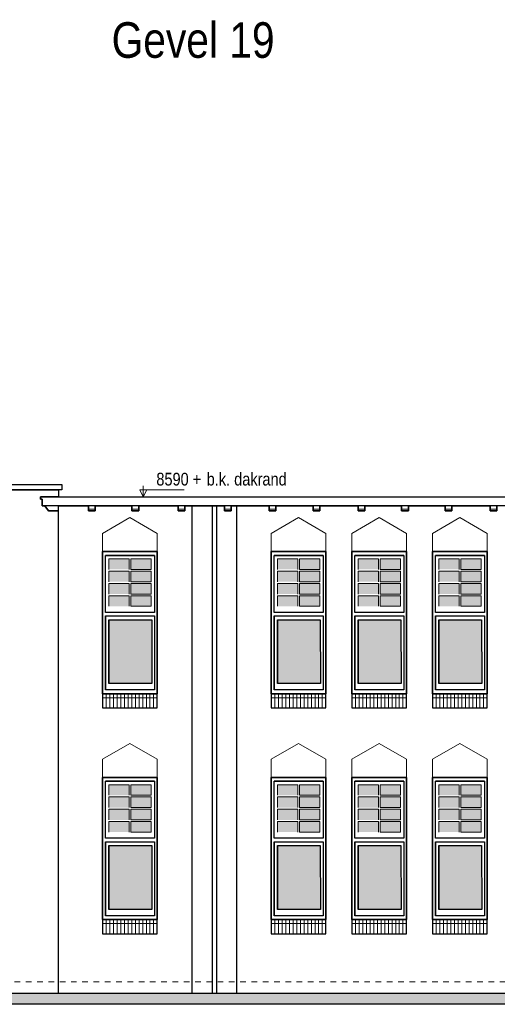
# Model space of a CAD drawing. Extents: x -59835 to 56084, y -767 to 223824.
# Tile 45 of 47: x 19220 to 27688, y 187953 to 205393. Entities that reach past the tile are written whole.
import ezdxf

# ---------------------------------------------------------------- set-up
doc = ezdxf.new("R2010")
doc.units = 0
doc.header["$MEASUREMENT"] = 0
doc.linetypes.add('DASHED', pattern=[200, 100, -100])
doc.linetypes.add('DOT', pattern=[150, 25, -125])
for name, color, linetype in [('101 - TEKSTEN', 7, 'Continuous'), ('102 - MAATVOERING', 7, 'Continuous'), ('21 - BUITENWANDEN', 92, 'Continuous'), ('31 - BUITENKOZIJNEN', 7, 'Continuous'), ('31.1 - ARCERING', 7, 'Continuous'), ('52 - AFVOERVOORZIENINGEN', 92, 'Continuous'), ('90 - TERREIN', 7, 'Continuous')]:
    doc.layers.add(name, color=color, linetype=linetype)

msp = doc.modelspace()

# ---------------------------------------------------------------- hatches: boundary and pattern name
at = {"layer": '31.1 - ARCERING', "linetype": 'Continuous', "lineweight": 5}
for points in [[(20799.875, 195655.5), (20799.875, 195843), (21159.875, 195843), (21159.875, 195655.5)], [(20799.875, 195655.5), (20799.875, 195843), (21159.875, 195843), (21159.875, 195655.5)], [(21189.875, 195655.5), (21189.875, 195843), (21549.875, 195843), (21549.875, 195655.5)], [(21189.875, 195655.5), (21189.875, 195843), (21549.875, 195843), (21549.875, 195655.5)], [(23789.875, 195655.5), (23789.875, 195843), (24149.875, 195843), (24149.875, 195655.5)], [(23789.875, 195655.5), (23789.875, 195843), (24149.875, 195843), (24149.875, 195655.5)], [(24179.875, 195655.5), (24179.875, 195843), (24539.875, 195843), (24539.875, 195655.5)], [(24179.875, 195655.5), (24179.875, 195843), (24539.875, 195843), (24539.875, 195655.5)], [(25219.875, 195655.5), (25219.875, 195843), (25579.875, 195843), (25579.875, 195655.5)], [(25219.875, 195655.5), (25219.875, 195843), (25579.875, 195843), (25579.875, 195655.5)], [(25609.875, 195655.5), (25609.875, 195843), (25969.875, 195843), (25969.875, 195655.5)], [(25609.875, 195655.5), (25609.875, 195843), (25969.875, 195843), (25969.875, 195655.5)], [(26649.875, 195655.5), (26649.875, 195843), (27009.875, 195843), (27009.875, 195655.5)], [(26649.875, 195655.5), (26649.875, 195843), (27009.875, 195843), (27009.875, 195655.5)], [(27039.875, 195655.5), (27039.875, 195843), (27399.875, 195843), (27399.875, 195655.5)], [(27039.875, 195655.5), (27039.875, 195843), (27399.875, 195843), (27399.875, 195655.5)], [(20799.875, 195438), (20799.875, 195625.5), (21159.875, 195625.5), (21159.875, 195438)], [(20799.875, 195438), (20799.875, 195625.5), (21159.875, 195625.5), (21159.875, 195438)], [(21189.875, 195438), (21189.875, 195625.5), (21549.875, 195625.5), (21549.875, 195438)], [(21189.875, 195438), (21189.875, 195625.5), (21549.875, 195625.5), (21549.875, 195438)], [(23789.875, 195438), (23789.875, 195625.5), (24149.875, 195625.5), (24149.875, 195438)], [(23789.875, 195438), (23789.875, 195625.5), (24149.875, 195625.5), (24149.875, 195438)], [(24179.875, 195438), (24179.875, 195625.5), (24539.875, 195625.5), (24539.875, 195438)], [(24179.875, 195438), (24179.875, 195625.5), (24539.875, 195625.5), (24539.875, 195438)], [(25219.875, 195438), (25219.875, 195625.5), (25579.875, 195625.5), (25579.875, 195438)], [(25219.875, 195438), (25219.875, 195625.5), (25579.875, 195625.5), (25579.875, 195438)], [(25609.875, 195438), (25609.875, 195625.5), (25969.875, 195625.5), (25969.875, 195438)], [(25609.875, 195438), (25609.875, 195625.5), (25969.875, 195625.5), (25969.875, 195438)], [(26649.875, 195438), (26649.875, 195625.5), (27009.875, 195625.5), (27009.875, 195438)], [(26649.875, 195438), (26649.875, 195625.5), (27009.875, 195625.5), (27009.875, 195438)], [(27039.875, 195438), (27039.875, 195625.5), (27399.875, 195625.5), (27399.875, 195438)], [(27039.875, 195438), (27039.875, 195625.5), (27399.875, 195625.5), (27399.875, 195438)], [(20799.875, 195220.5), (20799.875, 195408), (21159.875, 195408), (21159.875, 195220.5)], [(20799.875, 195220.5), (20799.875, 195408), (21159.875, 195408), (21159.875, 195220.5)], [(21189.875, 195220.5), (21189.875, 195408), (21549.875, 195408), (21549.875, 195220.5)], [(21189.875, 195220.5), (21189.875, 195408), (21549.875, 195408), (21549.875, 195220.5)], [(23789.875, 195220.5), (23789.875, 195408), (24149.875, 195408), (24149.875, 195220.5)], [(23789.875, 195220.5), (23789.875, 195408), (24149.875, 195408), (24149.875, 195220.5)], [(24179.875, 195220.5), (24179.875, 195408), (24539.875, 195408), (24539.875, 195220.5)], [(24179.875, 195220.5), (24179.875, 195408), (24539.875, 195408), (24539.875, 195220.5)], [(25219.875, 195220.5), (25219.875, 195408), (25579.875, 195408), (25579.875, 195220.5)], [(25219.875, 195220.5), (25219.875, 195408), (25579.875, 195408), (25579.875, 195220.5)], [(25609.875, 195220.5), (25609.875, 195408), (25969.875, 195408), (25969.875, 195220.5)], [(25609.875, 195220.5), (25609.875, 195408), (25969.875, 195408), (25969.875, 195220.5)], [(26649.875, 195220.5), (26649.875, 195408), (27009.875, 195408), (27009.875, 195220.5)], [(26649.875, 195220.5), (26649.875, 195408), (27009.875, 195408), (27009.875, 195220.5)], [(27039.875, 195220.5), (27039.875, 195408), (27399.875, 195408), (27399.875, 195220.5)], [(27039.875, 195220.5), (27039.875, 195408), (27399.875, 195408), (27399.875, 195220.5)], [(20799.875, 195003), (20799.875, 195190.5), (21159.875, 195190.5), (21159.875, 195003)], [(20799.875, 195003), (20799.875, 195190.5), (21159.875, 195190.5), (21159.875, 195003)], [(21189.875, 195003), (21189.875, 195190.5), (21549.875, 195190.5), (21549.875, 195003)], [(21189.875, 195003), (21189.875, 195190.5), (21549.875, 195190.5), (21549.875, 195003)], [(23789.875, 195003), (23789.875, 195190.5), (24149.875, 195190.5), (24149.875, 195003)], [(23789.875, 195003), (23789.875, 195190.5), (24149.875, 195190.5), (24149.875, 195003)], [(24179.875, 195003), (24179.875, 195190.5), (24539.875, 195190.5), (24539.875, 195003)], [(24179.875, 195003), (24179.875, 195190.5), (24539.875, 195190.5), (24539.875, 195003)], [(25219.875, 195003), (25219.875, 195190.5), (25579.875, 195190.5), (25579.875, 195003)], [(25219.875, 195003), (25219.875, 195190.5), (25579.875, 195190.5), (25579.875, 195003)], [(25609.875, 195003), (25609.875, 195190.5), (25969.875, 195190.5), (25969.875, 195003)], [(25609.875, 195003), (25609.875, 195190.5), (25969.875, 195190.5), (25969.875, 195003)], [(26649.875, 195003), (26649.875, 195190.5), (27009.875, 195190.5), (27009.875, 195003)], [(26649.875, 195003), (26649.875, 195190.5), (27009.875, 195190.5), (27009.875, 195003)], [(27039.875, 195003), (27039.875, 195190.5), (27399.875, 195190.5), (27399.875, 195003)], [(27039.875, 195003), (27039.875, 195190.5), (27399.875, 195190.5), (27399.875, 195003)], [(20800, 193633), (20800, 194763), (21559.875, 194763), (21559.875, 193633)], [(20800, 193633), (20800, 194763), (21559.875, 194763), (21559.875, 193633)], [(23790, 193633), (23790, 194763), (24549.875, 194763), (24549.875, 193633)], [(23790, 193633), (23790, 194763), (24549.875, 194763), (24549.875, 193633)], [(25220, 193633), (25220, 194763), (25979.875, 194763), (25979.875, 193633)], [(25220, 193633), (25220, 194763), (25979.875, 194763), (25979.875, 193633)], [(26650, 193633), (26650, 194763), (27409.875, 194763), (27409.875, 193633)], [(26650, 193633), (26650, 194763), (27409.875, 194763), (27409.875, 193633)], [(20799.875, 191655.5), (20799.875, 191843), (21159.875, 191843), (21159.875, 191655.5)], [(20799.875, 191655.5), (20799.875, 191843), (21159.875, 191843), (21159.875, 191655.5)], [(21189.875, 191655.5), (21189.875, 191843), (21549.875, 191843), (21549.875, 191655.5)], [(21189.875, 191655.5), (21189.875, 191843), (21549.875, 191843), (21549.875, 191655.5)], [(23789.875, 191655.5), (23789.875, 191843), (24149.875, 191843), (24149.875, 191655.5)], [(23789.875, 191655.5), (23789.875, 191843), (24149.875, 191843), (24149.875, 191655.5)], [(24179.875, 191655.5), (24179.875, 191843), (24539.875, 191843), (24539.875, 191655.5)], [(24179.875, 191655.5), (24179.875, 191843), (24539.875, 191843), (24539.875, 191655.5)], [(25219.875, 191655.5), (25219.875, 191843), (25579.875, 191843), (25579.875, 191655.5)], [(25219.875, 191655.5), (25219.875, 191843), (25579.875, 191843), (25579.875, 191655.5)], [(25609.875, 191655.5), (25609.875, 191843), (25969.875, 191843), (25969.875, 191655.5)], [(25609.875, 191655.5), (25609.875, 191843), (25969.875, 191843), (25969.875, 191655.5)], [(26649.875, 191655.5), (26649.875, 191843), (27009.875, 191843), (27009.875, 191655.5)], [(26649.875, 191655.5), (26649.875, 191843), (27009.875, 191843), (27009.875, 191655.5)], [(27039.875, 191655.5), (27039.875, 191843), (27399.875, 191843), (27399.875, 191655.5)], [(27039.875, 191655.5), (27039.875, 191843), (27399.875, 191843), (27399.875, 191655.5)], [(20799.875, 191438), (20799.875, 191625.5), (21159.875, 191625.5), (21159.875, 191438)], [(20799.875, 191438), (20799.875, 191625.5), (21159.875, 191625.5), (21159.875, 191438)], [(21189.875, 191438), (21189.875, 191625.5), (21549.875, 191625.5), (21549.875, 191438)], [(21189.875, 191438), (21189.875, 191625.5), (21549.875, 191625.5), (21549.875, 191438)], [(23789.875, 191438), (23789.875, 191625.5), (24149.875, 191625.5), (24149.875, 191438)], [(23789.875, 191438), (23789.875, 191625.5), (24149.875, 191625.5), (24149.875, 191438)], [(24179.875, 191438), (24179.875, 191625.5), (24539.875, 191625.5), (24539.875, 191438)], [(24179.875, 191438), (24179.875, 191625.5), (24539.875, 191625.5), (24539.875, 191438)], [(25219.875, 191438), (25219.875, 191625.5), (25579.875, 191625.5), (25579.875, 191438)], [(25219.875, 191438), (25219.875, 191625.5), (25579.875, 191625.5), (25579.875, 191438)], [(25609.875, 191438), (25609.875, 191625.5), (25969.875, 191625.5), (25969.875, 191438)], [(25609.875, 191438), (25609.875, 191625.5), (25969.875, 191625.5), (25969.875, 191438)], [(26649.875, 191438), (26649.875, 191625.5), (27009.875, 191625.5), (27009.875, 191438)], [(26649.875, 191438), (26649.875, 191625.5), (27009.875, 191625.5), (27009.875, 191438)], [(27039.875, 191438), (27039.875, 191625.5), (27399.875, 191625.5), (27399.875, 191438)], [(27039.875, 191438), (27039.875, 191625.5), (27399.875, 191625.5), (27399.875, 191438)], [(20799.875, 191220.5), (20799.875, 191408), (21159.875, 191408), (21159.875, 191220.5)], [(20799.875, 191220.5), (20799.875, 191408), (21159.875, 191408), (21159.875, 191220.5)], [(21189.875, 191220.5), (21189.875, 191408), (21549.875, 191408), (21549.875, 191220.5)], [(21189.875, 191220.5), (21189.875, 191408), (21549.875, 191408), (21549.875, 191220.5)], [(23789.875, 191220.5), (23789.875, 191408), (24149.875, 191408), (24149.875, 191220.5)], [(23789.875, 191220.5), (23789.875, 191408), (24149.875, 191408), (24149.875, 191220.5)], [(24179.875, 191220.5), (24179.875, 191408), (24539.875, 191408), (24539.875, 191220.5)], [(24179.875, 191220.5), (24179.875, 191408), (24539.875, 191408), (24539.875, 191220.5)], [(25219.875, 191220.5), (25219.875, 191408), (25579.875, 191408), (25579.875, 191220.5)], [(25219.875, 191220.5), (25219.875, 191408), (25579.875, 191408), (25579.875, 191220.5)], [(25609.875, 191220.5), (25609.875, 191408), (25969.875, 191408), (25969.875, 191220.5)], [(25609.875, 191220.5), (25609.875, 191408), (25969.875, 191408), (25969.875, 191220.5)], [(26649.875, 191220.5), (26649.875, 191408), (27009.875, 191408), (27009.875, 191220.5)], [(26649.875, 191220.5), (26649.875, 191408), (27009.875, 191408), (27009.875, 191220.5)], [(27039.875, 191220.5), (27039.875, 191408), (27399.875, 191408), (27399.875, 191220.5)], [(27039.875, 191220.5), (27039.875, 191408), (27399.875, 191408), (27399.875, 191220.5)], [(20799.875, 191003), (20799.875, 191190.5), (21159.875, 191190.5), (21159.875, 191003)], [(20799.875, 191003), (20799.875, 191190.5), (21159.875, 191190.5), (21159.875, 191003)], [(21189.875, 191003), (21189.875, 191190.5), (21549.875, 191190.5), (21549.875, 191003)], [(21189.875, 191003), (21189.875, 191190.5), (21549.875, 191190.5), (21549.875, 191003)], [(23789.875, 191003), (23789.875, 191190.5), (24149.875, 191190.5), (24149.875, 191003)], [(23789.875, 191003), (23789.875, 191190.5), (24149.875, 191190.5), (24149.875, 191003)], [(24179.875, 191003), (24179.875, 191190.5), (24539.875, 191190.5), (24539.875, 191003)], [(24179.875, 191003), (24179.875, 191190.5), (24539.875, 191190.5), (24539.875, 191003)], [(25219.875, 191003), (25219.875, 191190.5), (25579.875, 191190.5), (25579.875, 191003)], [(25219.875, 191003), (25219.875, 191190.5), (25579.875, 191190.5), (25579.875, 191003)], [(25609.875, 191003), (25609.875, 191190.5), (25969.875, 191190.5), (25969.875, 191003)], [(25609.875, 191003), (25609.875, 191190.5), (25969.875, 191190.5), (25969.875, 191003)], [(26649.875, 191003), (26649.875, 191190.5), (27009.875, 191190.5), (27009.875, 191003)], [(26649.875, 191003), (26649.875, 191190.5), (27009.875, 191190.5), (27009.875, 191003)], [(27039.875, 191003), (27039.875, 191190.5), (27399.875, 191190.5), (27399.875, 191003)], [(27039.875, 191003), (27039.875, 191190.5), (27399.875, 191190.5), (27399.875, 191003)], [(20800, 189633), (20800, 190763), (21559.875, 190763), (21559.875, 189633)], [(20800, 189633), (20800, 190763), (21559.875, 190763), (21559.875, 189633)], [(23790, 189633), (23790, 190763), (24549.875, 190763), (24549.875, 189633)], [(23790, 189633), (23790, 190763), (24549.875, 190763), (24549.875, 189633)], [(25220, 189633), (25220, 190763), (25979.875, 190763), (25979.875, 189633)], [(25220, 189633), (25220, 190763), (25979.875, 190763), (25979.875, 189633)], [(26650, 189633), (26650, 190763), (27409.875, 190763), (27409.875, 189633)], [(26650, 189633), (26650, 190763), (27409.875, 190763), (27409.875, 189633)]]:
    msp.add_hatch(color=253, dxfattribs=at).paths.add_polyline_path(points)
at = {"layer": '90 - TERREIN', "linetype": 'Continuous', "lineweight": 5}
msp.add_hatch(color=7, dxfattribs=at).paths.add_polyline_path([(12950, 187953), (12950, 188153), (35230, 188153), (35230, 187953)])

# ---------------------------------------------------------------- linework, layer by layer
at = {"layer": '102 - MAATVOERING', "color": 213, "linetype": 'Continuous', "lineweight": 13}
for points in [[(21410, 197136.75), (21410, 196943), (21347.5, 197068), (22135, 197068)], [(21410, 196943), (21472.5, 197068)]]:
    msp.add_lwpolyline(points, dxfattribs=at)
at = {"layer": '102 - MAATVOERING', "color": 8, "linetype": 'DOT', "lineweight": 5}
msp.add_lwpolyline([(21410, 196943), (19590, 196943)], dxfattribs=at)
at = {"layer": '102 - MAATVOERING', "color": 213, "linetype": 'DASHED', "lineweight": 13}
msp.add_lwpolyline([(35230, 188353), (14780, 188353)], dxfattribs=at)
at = {"layer": '21 - BUITENWANDEN', "color": 92, "linetype": 'Continuous', "lineweight": 25}
for points in [[(14840, 197063), (14840, 197163), (19970, 197163), (19970, 197063), (14780, 197063)], [(3950, 197063), (19910, 197063)], [(19910, 196943), (19590, 196943), (19590, 196903), (19620, 196903), (19620, 196783), (19665, 196783), (19730, 196693), (19910, 196693)], [(19910, 197063), (19910, 196943)], [(19910, 196783), (20440, 196783)], [(19910, 188153), (19910, 196783)], [(20560, 196783), (20560, 196693), (20440, 196693), (20440, 196783)], [(20560, 196783), (21210, 196783)], [(21330, 196783), (21330, 196693), (21210, 196693), (21210, 196783)], [(21330, 196783), (22030, 196783)], [(22150, 196783), (22150, 196693), (22030, 196693), (22030, 196783)], [(22150, 196783), (22850, 196783)], [(22280, 188153), (22280, 196783)], [(22970, 196783), (22970, 196693), (22850, 196693), (22850, 196783)], [(22970, 196783), (23640, 196783)], [(23070, 188153), (23070, 196783)], [(23760, 196783), (23760, 196693), (23640, 196693), (23640, 196783)], [(23760, 196783), (24420, 196783)], [(24540, 196783), (24540, 196693), (24420, 196693), (24420, 196783)], [(24540, 196783), (25220, 196783)], [(25340, 196783), (25340, 196693), (25220, 196693), (25220, 196783)], [(25340, 196783), (25990, 196783)], [(26110, 196783), (26110, 196693), (25990, 196693), (25990, 196783)], [(26110, 196783), (26760, 196783)], [(26880, 196783), (26880, 196693), (26760, 196693), (26760, 196783)], [(26880, 196783), (27560, 196783)], [(27680, 196783), (27680, 196693), (27560, 196693), (27560, 196783)], [(21660, 193203), (21660, 195973), (20690, 195973), (20690, 193203)], [(24650, 193203), (24650, 195973), (23680, 195973), (23680, 193203)], [(26080, 193203), (26080, 195973), (25110, 195973), (25110, 193203)], [(27510, 193203), (27510, 195973), (26540, 195973), (26540, 193203)], [(20690, 193203), (21660, 193203)], [(23680, 193203), (24650, 193203)], [(25110, 193203), (26080, 193203)], [(26540, 193203), (27510, 193203)], [(21660, 189203), (21660, 191973), (20690, 191973), (20690, 189203)], [(24650, 189203), (24650, 191973), (23680, 191973), (23680, 189203)], [(26080, 189203), (26080, 191973), (25110, 191973), (25110, 189203)], [(27510, 189203), (27510, 191973), (26540, 191973), (26540, 189203)], [(27510, 189203), (27510, 191973), (26540, 191973), (26540, 189203)], [(20690, 189203), (21660, 189203)], [(23680, 189203), (24650, 189203)], [(25110, 189203), (26080, 189203)], [(26540, 189203), (27510, 189203)], [(26540, 189203), (27510, 189203)], [(14780, 188153), (35230, 188153)]]:
    msp.add_lwpolyline(points, dxfattribs=at)
at = {"layer": '21 - BUITENWANDEN', "color": 5, "linetype": 'Continuous', "lineweight": 5}
for points in [[(22635, 196783.25), (22635, 188153)], [(22715, 196782.75), (22715, 188153)], [(21175, 196573), (20690, 196293)], [(21175, 196573), (21660, 196293)], [(24165, 196573), (23680, 196293)], [(24165, 196573), (24650, 196293)], [(25595, 196573), (25110, 196293)], [(25595, 196573), (26080, 196293)], [(27025, 196573), (26540, 196293)], [(27025, 196573), (27510, 196293)], [(20690, 195973), (20690, 196293)], [(21660, 195973), (21660, 196293)], [(23680, 195973), (23680, 196293)], [(24650, 195973), (24650, 196293)], [(25110, 195973), (25110, 196293)], [(26080, 195973), (26080, 196293)], [(26540, 195973), (26540, 196293)], [(27510, 195973), (27510, 196293)], [(21175, 192573), (20690, 192293)], [(21175, 192573), (21660, 192293)], [(24165, 192573), (23680, 192293)], [(24165, 192573), (24650, 192293)], [(25595, 192573), (25110, 192293)], [(25595, 192573), (26080, 192293)], [(27025, 192573), (26540, 192293)], [(27025, 192573), (27510, 192293)], [(20690, 191973), (20690, 192293)], [(21660, 191973), (21660, 192293)], [(23680, 191973), (23680, 192293)], [(24650, 191973), (24650, 192293)], [(25110, 191973), (25110, 192293)], [(26080, 191973), (26080, 192293)], [(26540, 191973), (26540, 192293)], [(27510, 191973), (27510, 192293)]]:
    msp.add_lwpolyline(points, dxfattribs=at)
at = {"layer": '31 - BUITENKOZIJNEN', "color": 92, "linetype": 'Continuous', "lineweight": 25}
for points in [[(20690, 193453), (20690, 195973), (21660, 195973), (21660, 193453)], [(20739.875, 194893), (20740, 195903), (21610, 195903), (21609.875, 194893)], [(23680, 193453), (23680, 195973), (24650, 195973), (24650, 193453)], [(23729.875, 194893), (23730, 195903), (24600, 195903), (24599.875, 194893)], [(25110, 193453), (25110, 195973), (26080, 195973), (26080, 193453)], [(25159.875, 194893), (25160, 195903), (26030, 195903), (26029.875, 194893)], [(26540, 193453), (26540, 195973), (27510, 195973), (27510, 193453)], [(26589.875, 194893), (26590, 195903), (27460, 195903), (27459.875, 194893)], [(20740, 193523), (20739.875, 194833), (21609.875, 194833), (21610, 193523)], [(23730, 193523), (23729.875, 194833), (24599.875, 194833), (24600, 193523)], [(25160, 193523), (25159.875, 194833), (26029.875, 194833), (26030, 193523)], [(26590, 193523), (26589.875, 194833), (27459.875, 194833), (27460, 193523)], [(20799.875, 194763), (21559.875, 194763), (21560, 193633), (20800, 193633)], [(23789.875, 194763), (24549.875, 194763), (24550, 193633), (23790, 193633)], [(25219.875, 194763), (25979.875, 194763), (25980, 193633), (25220, 193633)], [(26649.875, 194763), (27409.875, 194763), (27410, 193633), (26650, 193633)], [(20690, 193453), (20690, 193203), (21660, 193203), (21660, 193453)], [(23680, 193453), (23680, 193203), (24650, 193203), (24650, 193453)], [(25110, 193453), (25110, 193203), (26080, 193203), (26080, 193453)], [(26540, 193453), (26540, 193203), (27510, 193203), (27510, 193453)], [(20690, 189453), (20690, 191973), (21660, 191973), (21660, 189453)], [(20739.875, 190893), (20740, 191903), (21610, 191903), (21609.875, 190893)], [(23680, 189453), (23680, 191973), (24650, 191973), (24650, 189453)], [(23729.875, 190893), (23730, 191903), (24600, 191903), (24599.875, 190893)], [(25110, 189453), (25110, 191973), (26080, 191973), (26080, 189453)], [(25159.875, 190893), (25160, 191903), (26030, 191903), (26029.875, 190893)], [(26540, 189453), (26540, 191973), (27510, 191973), (27510, 189453)], [(26589.875, 190893), (26590, 191903), (27460, 191903), (27459.875, 190893)], [(20740, 189523), (20739.875, 190833), (21609.875, 190833), (21610, 189523)], [(23730, 189523), (23729.875, 190833), (24599.875, 190833), (24600, 189523)], [(25160, 189523), (25159.875, 190833), (26029.875, 190833), (26030, 189523)], [(26590, 189523), (26589.875, 190833), (27459.875, 190833), (27460, 189523)], [(20799.875, 190763), (21559.875, 190763), (21560, 189633), (20800, 189633)], [(23789.875, 190763), (24549.875, 190763), (24550, 189633), (23790, 189633)], [(25219.875, 190763), (25979.875, 190763), (25980, 189633), (25220, 189633)], [(26649.875, 190763), (27409.875, 190763), (27410, 189633), (26650, 189633)], [(20690, 189453), (20690, 189203), (21660, 189203), (21660, 189453)], [(23680, 189453), (23680, 189203), (24650, 189203), (24650, 189453)], [(25110, 189453), (25110, 189203), (26080, 189203), (26080, 189453)], [(26540, 189453), (26540, 189203), (27510, 189203), (27510, 189453)]]:
    msp.add_lwpolyline(points, close=True, dxfattribs=at)
for points in [[(21610, 195903), (20740, 195903)], [(24600, 195903), (23730, 195903)], [(26030, 195903), (25160, 195903)], [(27460, 195903), (26590, 195903)], [(20739.875, 194833), (20740, 193523)], [(23729.875, 194833), (23730, 193523)], [(25159.875, 194833), (25160, 193523)], [(26589.875, 194833), (26590, 193523)], [(20799.875, 194763), (20800, 193633)], [(23789.875, 194763), (23790, 193633)], [(25219.875, 194763), (25220, 193633)], [(26649.875, 194763), (26650, 193633)], [(20690, 193453), (21660, 193453)], [(23680, 193453), (24650, 193453)], [(25110, 193453), (26080, 193453)], [(26540, 193453), (27510, 193453)], [(21610, 191903), (20740, 191903)], [(24600, 191903), (23730, 191903)], [(26030, 191903), (25160, 191903)], [(27460, 191903), (26590, 191903)], [(20739.875, 190833), (20740, 189523)], [(23729.875, 190833), (23730, 189523)], [(25159.875, 190833), (25160, 189523)], [(26589.875, 190833), (26590, 189523)], [(20799.875, 190763), (20800, 189633)], [(23789.875, 190763), (23790, 189633)], [(25219.875, 190763), (25220, 189633)], [(26649.875, 190763), (26650, 189633)], [(20690, 189453), (21660, 189453)], [(23680, 189453), (24650, 189453)], [(25110, 189453), (26080, 189453)], [(26540, 189453), (27510, 189453)]]:
    msp.add_lwpolyline(points, dxfattribs=at)
at = {"layer": '31 - BUITENKOZIJNEN', "color": 5, "linetype": 'Continuous', "lineweight": 5}
for points in [[(20799.875, 195655.5), (20799.875, 195843)], [(20799.875, 195843), (21159.875, 195843)], [(20800, 195843), (21160, 195843)], [(21159.875, 195655.5), (21159.875, 195843)], [(21189.875, 195655.5), (21189.875, 195843)], [(21549.875, 195843), (21189.875, 195843)], [(21189.875, 195655.5), (21549.875, 195655.5), (21549.875, 195843)], [(21190, 195843), (21550, 195843)], [(23789.875, 195655.5), (23789.875, 195843)], [(23789.875, 195843), (24149.875, 195843)], [(23790, 195843), (24150, 195843)], [(24149.875, 195655.5), (24149.875, 195843)], [(24179.875, 195655.5), (24179.875, 195843)], [(24539.875, 195843), (24179.875, 195843)], [(24179.875, 195655.5), (24539.875, 195655.5), (24539.875, 195843)], [(24180, 195843), (24540, 195843)], [(25219.875, 195655.5), (25219.875, 195843)], [(25219.875, 195843), (25579.875, 195843)], [(25220, 195843), (25580, 195843)], [(25579.875, 195655.5), (25579.875, 195843)], [(25609.875, 195655.5), (25609.875, 195843)], [(25969.875, 195843), (25609.875, 195843)], [(25609.875, 195655.5), (25969.875, 195655.5), (25969.875, 195843)], [(25610, 195843), (25970, 195843)], [(26649.875, 195655.5), (26649.875, 195843)], [(26649.875, 195843), (27009.875, 195843)], [(26650, 195843), (27010, 195843)], [(27009.875, 195655.5), (27009.875, 195843)], [(27039.875, 195655.5), (27039.875, 195843)], [(27399.875, 195843), (27039.875, 195843)], [(27039.875, 195655.5), (27399.875, 195655.5), (27399.875, 195843)], [(27040, 195843), (27400, 195843)], [(20799.875, 195438), (20799.875, 195625.5)], [(20799.875, 195625.5), (21159.875, 195625.5)], [(21159.875, 195438), (21159.875, 195625.5)], [(21189.875, 195438), (21189.875, 195625.5)], [(21549.875, 195625.5), (21189.875, 195625.5)], [(21189.875, 195438), (21549.875, 195438), (21549.875, 195625.5)], [(23789.875, 195438), (23789.875, 195625.5)], [(23789.875, 195625.5), (24149.875, 195625.5)], [(24149.875, 195438), (24149.875, 195625.5)], [(24179.875, 195438), (24179.875, 195625.5)], [(24539.875, 195625.5), (24179.875, 195625.5)], [(24179.875, 195438), (24539.875, 195438), (24539.875, 195625.5)], [(25219.875, 195438), (25219.875, 195625.5)], [(25219.875, 195625.5), (25579.875, 195625.5)], [(25579.875, 195438), (25579.875, 195625.5)], [(25609.875, 195438), (25609.875, 195625.5)], [(25969.875, 195625.5), (25609.875, 195625.5)], [(25609.875, 195438), (25969.875, 195438), (25969.875, 195625.5)], [(26649.875, 195438), (26649.875, 195625.5)], [(26649.875, 195625.5), (27009.875, 195625.5)], [(27009.875, 195438), (27009.875, 195625.5)], [(27039.875, 195438), (27039.875, 195625.5)], [(27399.875, 195625.5), (27039.875, 195625.5)], [(27039.875, 195438), (27399.875, 195438), (27399.875, 195625.5)], [(20799.875, 195220.5), (20799.875, 195408)], [(20799.875, 195408), (21159.875, 195408)], [(21159.875, 195220.5), (21159.875, 195408)], [(21189.875, 195220.5), (21189.875, 195408)], [(21549.875, 195408), (21189.875, 195408)], [(21189.875, 195220.5), (21549.875, 195220.5), (21549.875, 195408)], [(23789.875, 195220.5), (23789.875, 195408)], [(23789.875, 195408), (24149.875, 195408)], [(24149.875, 195220.5), (24149.875, 195408)], [(24179.875, 195220.5), (24179.875, 195408)], [(24539.875, 195408), (24179.875, 195408)], [(24179.875, 195220.5), (24539.875, 195220.5), (24539.875, 195408)], [(25219.875, 195220.5), (25219.875, 195408)], [(25219.875, 195408), (25579.875, 195408)], [(25579.875, 195220.5), (25579.875, 195408)], [(25609.875, 195220.5), (25609.875, 195408)], [(25969.875, 195408), (25609.875, 195408)], [(25609.875, 195220.5), (25969.875, 195220.5), (25969.875, 195408)], [(26649.875, 195220.5), (26649.875, 195408)], [(26649.875, 195408), (27009.875, 195408)], [(27009.875, 195220.5), (27009.875, 195408)], [(27039.875, 195220.5), (27039.875, 195408)], [(27399.875, 195408), (27039.875, 195408)], [(27039.875, 195220.5), (27399.875, 195220.5), (27399.875, 195408)], [(20799.875, 195003), (20799.875, 195190.5)], [(20799.875, 195190.5), (21159.875, 195190.5)], [(21159.875, 195003), (21159.875, 195190.5)], [(21189.875, 195003), (21189.875, 195190.5)], [(21549.875, 195190.5), (21189.875, 195190.5)], [(21189.875, 195003), (21549.875, 195003), (21549.875, 195190.5)], [(23789.875, 195003), (23789.875, 195190.5)], [(23789.875, 195190.5), (24149.875, 195190.5)], [(24149.875, 195003), (24149.875, 195190.5)], [(24179.875, 195003), (24179.875, 195190.5)], [(24539.875, 195190.5), (24179.875, 195190.5)], [(24179.875, 195003), (24539.875, 195003), (24539.875, 195190.5)], [(25219.875, 195003), (25219.875, 195190.5)], [(25219.875, 195190.5), (25579.875, 195190.5)], [(25579.875, 195003), (25579.875, 195190.5)], [(25609.875, 195003), (25609.875, 195190.5)], [(25969.875, 195190.5), (25609.875, 195190.5)], [(25609.875, 195003), (25969.875, 195003), (25969.875, 195190.5)], [(26649.875, 195003), (26649.875, 195190.5)], [(26649.875, 195190.5), (27009.875, 195190.5)], [(27009.875, 195003), (27009.875, 195190.5)], [(27039.875, 195003), (27039.875, 195190.5)], [(27399.875, 195190.5), (27039.875, 195190.5)], [(27039.875, 195003), (27399.875, 195003), (27399.875, 195190.5)], [(20754.625, 193203), (20754.625, 193453)], [(20819.25, 193203), (20819.25, 193453)], [(20883.875, 193203), (20883.875, 193453)], [(20948.5, 193203), (20948.5, 193453)], [(21013.125, 193203), (21013.125, 193453)], [(21077.75, 193203), (21077.75, 193453)], [(21142.375, 193203), (21142.375, 193453)], [(21207, 193203), (21207, 193453)], [(21271.625, 193203), (21271.625, 193453)], [(21336.25, 193203), (21336.25, 193453)], [(21400.875, 193203), (21400.875, 193453)], [(21465.5, 193203), (21465.5, 193453)], [(21530.125, 193203), (21530.125, 193453)], [(21594.75, 193203), (21594.75, 193453)], [(23744.625, 193203), (23744.625, 193453)], [(23809.25, 193203), (23809.25, 193453)], [(23873.875, 193203), (23873.875, 193453)], [(23938.5, 193203), (23938.5, 193453)], [(24003.125, 193203), (24003.125, 193453)], [(24067.75, 193203), (24067.75, 193453)], [(24132.375, 193203), (24132.375, 193453)], [(24197, 193203), (24197, 193453)], [(24261.625, 193203), (24261.625, 193453)], [(24326.25, 193203), (24326.25, 193453)], [(24390.875, 193203), (24390.875, 193453)], [(24455.5, 193203), (24455.5, 193453)], [(24520.125, 193203), (24520.125, 193453)], [(24584.75, 193203), (24584.75, 193453)], [(25174.625, 193203), (25174.625, 193453)], [(25239.25, 193203), (25239.25, 193453)], [(25303.875, 193203), (25303.875, 193453)], [(25368.5, 193203), (25368.5, 193453)], [(25433.125, 193203), (25433.125, 193453)], [(25497.75, 193203), (25497.75, 193453)], [(25562.375, 193203), (25562.375, 193453)], [(25627, 193203), (25627, 193453)], [(25691.625, 193203), (25691.625, 193453)], [(25756.25, 193203), (25756.25, 193453)], [(25820.875, 193203), (25820.875, 193453)], [(25885.5, 193203), (25885.5, 193453)], [(25950.125, 193203), (25950.125, 193453)], [(26014.75, 193203), (26014.75, 193453)], [(26604.625, 193203), (26604.625, 193453)], [(26669.25, 193203), (26669.25, 193453)], [(26733.875, 193203), (26733.875, 193453)], [(26798.5, 193203), (26798.5, 193453)], [(26863.125, 193203), (26863.125, 193453)], [(26927.75, 193203), (26927.75, 193453)], [(26992.375, 193203), (26992.375, 193453)], [(27057, 193203), (27057, 193453)], [(27121.625, 193203), (27121.625, 193453)], [(27186.25, 193203), (27186.25, 193453)], [(27250.875, 193203), (27250.875, 193453)], [(27315.5, 193203), (27315.5, 193453)], [(27380.125, 193203), (27380.125, 193453)], [(27444.75, 193203), (27444.75, 193453)], [(21660, 193383), (20690, 193383)], [(24650, 193383), (23680, 193383)], [(26080, 193383), (25110, 193383)], [(27510, 193383), (26540, 193383)], [(20799.875, 191655.5), (20799.875, 191843)], [(20799.875, 191843), (21159.875, 191843)], [(20800, 191843), (21160, 191843)], [(21159.875, 191655.5), (21159.875, 191843)], [(21189.875, 191655.5), (21189.875, 191843)], [(21549.875, 191843), (21189.875, 191843)], [(21189.875, 191655.5), (21549.875, 191655.5), (21549.875, 191843)], [(21190, 191843), (21550, 191843)], [(23789.875, 191655.5), (23789.875, 191843)], [(23789.875, 191843), (24149.875, 191843)], [(23790, 191843), (24150, 191843)], [(24149.875, 191655.5), (24149.875, 191843)], [(24179.875, 191655.5), (24179.875, 191843)], [(24539.875, 191843), (24179.875, 191843)], [(24179.875, 191655.5), (24539.875, 191655.5), (24539.875, 191843)], [(24180, 191843), (24540, 191843)], [(25219.875, 191655.5), (25219.875, 191843)], [(25219.875, 191843), (25579.875, 191843)], [(25220, 191843), (25580, 191843)], [(25579.875, 191655.5), (25579.875, 191843)], [(25609.875, 191655.5), (25609.875, 191843)], [(25969.875, 191843), (25609.875, 191843)], [(25609.875, 191655.5), (25969.875, 191655.5), (25969.875, 191843)], [(25610, 191843), (25970, 191843)], [(26649.875, 191655.5), (26649.875, 191843)], [(26649.875, 191843), (27009.875, 191843)], [(26650, 191843), (27010, 191843)], [(27009.875, 191655.5), (27009.875, 191843)], [(27039.875, 191655.5), (27039.875, 191843)], [(27399.875, 191843), (27039.875, 191843)], [(27039.875, 191655.5), (27399.875, 191655.5), (27399.875, 191843)], [(27040, 191843), (27400, 191843)], [(20799.875, 191438), (20799.875, 191625.5)], [(20799.875, 191625.5), (21159.875, 191625.5)], [(21159.875, 191438), (21159.875, 191625.5)], [(21189.875, 191438), (21189.875, 191625.5)], [(21549.875, 191625.5), (21189.875, 191625.5)], [(21189.875, 191438), (21549.875, 191438), (21549.875, 191625.5)], [(23789.875, 191438), (23789.875, 191625.5)], [(23789.875, 191625.5), (24149.875, 191625.5)], [(24149.875, 191438), (24149.875, 191625.5)], [(24179.875, 191438), (24179.875, 191625.5)], [(24539.875, 191625.5), (24179.875, 191625.5)], [(24179.875, 191438), (24539.875, 191438), (24539.875, 191625.5)], [(25219.875, 191438), (25219.875, 191625.5)], [(25219.875, 191625.5), (25579.875, 191625.5)], [(25579.875, 191438), (25579.875, 191625.5)], [(25609.875, 191438), (25609.875, 191625.5)], [(25969.875, 191625.5), (25609.875, 191625.5)], [(25609.875, 191438), (25969.875, 191438), (25969.875, 191625.5)], [(26649.875, 191438), (26649.875, 191625.5)], [(26649.875, 191625.5), (27009.875, 191625.5)], [(27009.875, 191438), (27009.875, 191625.5)], [(27039.875, 191438), (27039.875, 191625.5)], [(27399.875, 191625.5), (27039.875, 191625.5)], [(27039.875, 191438), (27399.875, 191438), (27399.875, 191625.5)], [(20799.875, 191220.5), (20799.875, 191408)], [(20799.875, 191408), (21159.875, 191408)], [(21159.875, 191220.5), (21159.875, 191408)], [(21189.875, 191220.5), (21189.875, 191408)], [(21549.875, 191408), (21189.875, 191408)], [(21189.875, 191220.5), (21549.875, 191220.5), (21549.875, 191408)], [(23789.875, 191220.5), (23789.875, 191408)], [(23789.875, 191408), (24149.875, 191408)], [(24149.875, 191220.5), (24149.875, 191408)], [(24179.875, 191220.5), (24179.875, 191408)], [(24539.875, 191408), (24179.875, 191408)], [(24179.875, 191220.5), (24539.875, 191220.5), (24539.875, 191408)], [(25219.875, 191220.5), (25219.875, 191408)], [(25219.875, 191408), (25579.875, 191408)], [(25579.875, 191220.5), (25579.875, 191408)], [(25609.875, 191220.5), (25609.875, 191408)], [(25969.875, 191408), (25609.875, 191408)], [(25609.875, 191220.5), (25969.875, 191220.5), (25969.875, 191408)], [(26649.875, 191220.5), (26649.875, 191408)], [(26649.875, 191408), (27009.875, 191408)], [(27009.875, 191220.5), (27009.875, 191408)], [(27039.875, 191220.5), (27039.875, 191408)], [(27399.875, 191408), (27039.875, 191408)], [(27039.875, 191220.5), (27399.875, 191220.5), (27399.875, 191408)], [(20799.875, 191003), (20799.875, 191190.5)], [(20799.875, 191190.5), (21159.875, 191190.5)], [(21159.875, 191003), (21159.875, 191190.5)], [(21189.875, 191003), (21189.875, 191190.5)], [(21549.875, 191190.5), (21189.875, 191190.5)], [(21189.875, 191003), (21549.875, 191003), (21549.875, 191190.5)], [(23789.875, 191003), (23789.875, 191190.5)], [(23789.875, 191190.5), (24149.875, 191190.5)], [(24149.875, 191003), (24149.875, 191190.5)], [(24179.875, 191003), (24179.875, 191190.5)], [(24539.875, 191190.5), (24179.875, 191190.5)], [(24179.875, 191003), (24539.875, 191003), (24539.875, 191190.5)], [(25219.875, 191003), (25219.875, 191190.5)], [(25219.875, 191190.5), (25579.875, 191190.5)], [(25579.875, 191003), (25579.875, 191190.5)], [(25609.875, 191003), (25609.875, 191190.5)], [(25969.875, 191190.5), (25609.875, 191190.5)], [(25609.875, 191003), (25969.875, 191003), (25969.875, 191190.5)], [(26649.875, 191003), (26649.875, 191190.5)], [(26649.875, 191190.5), (27009.875, 191190.5)], [(27009.875, 191003), (27009.875, 191190.5)], [(27039.875, 191003), (27039.875, 191190.5)], [(27399.875, 191190.5), (27039.875, 191190.5)], [(27039.875, 191003), (27399.875, 191003), (27399.875, 191190.5)], [(20754.625, 189203), (20754.625, 189453)], [(20819.25, 189203), (20819.25, 189453)], [(20883.875, 189203), (20883.875, 189453)], [(20948.5, 189203), (20948.5, 189453)], [(21013.125, 189203), (21013.125, 189453)], [(21077.75, 189203), (21077.75, 189453)], [(21142.375, 189203), (21142.375, 189453)], [(21207, 189203), (21207, 189453)], [(21271.625, 189203), (21271.625, 189453)], [(21336.25, 189203), (21336.25, 189453)], [(21400.875, 189203), (21400.875, 189453)], [(21465.5, 189203), (21465.5, 189453)], [(21530.125, 189203), (21530.125, 189453)], [(21594.75, 189203), (21594.75, 189453)], [(23744.625, 189203), (23744.625, 189453)], [(23809.25, 189203), (23809.25, 189453)], [(23873.875, 189203), (23873.875, 189453)], [(23938.5, 189203), (23938.5, 189453)], [(24003.125, 189203), (24003.125, 189453)], [(24067.75, 189203), (24067.75, 189453)], [(24132.375, 189203), (24132.375, 189453)], [(24197, 189203), (24197, 189453)], [(24261.625, 189203), (24261.625, 189453)], [(24326.25, 189203), (24326.25, 189453)], [(24390.875, 189203), (24390.875, 189453)], [(24455.5, 189203), (24455.5, 189453)], [(24520.125, 189203), (24520.125, 189453)], [(24584.75, 189203), (24584.75, 189453)], [(25174.625, 189203), (25174.625, 189453)], [(25239.25, 189203), (25239.25, 189453)], [(25303.875, 189203), (25303.875, 189453)], [(25368.5, 189203), (25368.5, 189453)], [(25433.125, 189203), (25433.125, 189453)], [(25497.75, 189203), (25497.75, 189453)], [(25562.375, 189203), (25562.375, 189453)], [(25627, 189203), (25627, 189453)], [(25691.625, 189203), (25691.625, 189453)], [(25756.25, 189203), (25756.25, 189453)], [(25820.875, 189203), (25820.875, 189453)], [(25885.5, 189203), (25885.5, 189453)], [(25950.125, 189203), (25950.125, 189453)], [(26014.75, 189203), (26014.75, 189453)], [(26604.625, 189203), (26604.625, 189453)], [(26669.25, 189203), (26669.25, 189453)], [(26733.875, 189203), (26733.875, 189453)], [(26798.5, 189203), (26798.5, 189453)], [(26863.125, 189203), (26863.125, 189453)], [(26927.75, 189203), (26927.75, 189453)], [(26992.375, 189203), (26992.375, 189453)], [(27057, 189203), (27057, 189453)], [(27121.625, 189203), (27121.625, 189453)], [(27186.25, 189203), (27186.25, 189453)], [(27250.875, 189203), (27250.875, 189453)], [(27315.5, 189203), (27315.5, 189453)], [(27380.125, 189203), (27380.125, 189453)], [(27444.75, 189203), (27444.75, 189453)], [(21660, 189383), (20690, 189383)], [(24650, 189383), (23680, 189383)], [(26080, 189383), (25110, 189383)], [(27510, 189383), (26540, 189383)]]:
    msp.add_lwpolyline(points, dxfattribs=at)
at = {"layer": '52 - AFVOERVOORZIENINGEN', "color": 92, "linetype": 'Continuous', "lineweight": 25}
for points in [[(19590, 196943), (19590, 196903), (19620, 196903), (19620, 196783)], [(35230, 196783), (19620, 196783), (19620, 196903), (19590, 196903), (19590, 196943), (35230, 196943)], [(19910, 196693), (19730, 196693), (19665, 196783)], [(19910, 196693), (19910, 196783)], [(22635, 196783.25), (22635, 188153)], [(22715, 188153), (22715, 196782.75)], [(22635, 188153), (22715, 188153)]]:
    msp.add_lwpolyline(points, dxfattribs=at)
for points in [[(20560, 196783), (20440, 196783), (20440, 196693), (20560, 196693)], [(21330, 196783), (21210, 196783), (21210, 196693), (21330, 196693)], [(22150, 196783), (22030, 196783), (22030, 196693), (22150, 196693)], [(22970, 196783), (22850, 196783), (22850, 196693), (22970, 196693)], [(23760, 196783), (23640, 196783), (23640, 196693), (23760, 196693)], [(24540, 196783), (24420, 196783), (24420, 196693), (24540, 196693)], [(25340, 196783), (25220, 196783), (25220, 196693), (25340, 196693)], [(26110, 196783), (25990, 196783), (25990, 196693), (26110, 196693)], [(26880, 196783), (26760, 196783), (26760, 196693), (26880, 196693)], [(27680, 196783), (27560, 196783), (27560, 196693), (27680, 196693)]]:
    msp.add_lwpolyline(points, close=True, dxfattribs=at)
at = {"layer": '52 - AFVOERVOORZIENINGEN', "color": 5, "linetype": 'Continuous', "lineweight": 5}
for points in [[(20560, 196723), (20440, 196723)], [(21330, 196723), (21210, 196723)], [(22150, 196723), (22030, 196723)], [(22970, 196723), (22850, 196723)], [(23760, 196723), (23640, 196723)], [(24540, 196723), (24420, 196723)], [(25340, 196723), (25220, 196723)], [(26110, 196723), (25990, 196723)], [(26880, 196723), (26760, 196723)], [(27680, 196723), (27560, 196723)]]:
    msp.add_lwpolyline(points, dxfattribs=at)
at = {"layer": '90 - TERREIN', "color": 92, "linetype": 'Continuous', "lineweight": 25}
for points in [[(12950, 188153), (35230, 188153)], [(35230, 187953), (12950, 187953)]]:
    msp.add_lwpolyline(points, dxfattribs=at)

# ---------------------------------------------------------------- texts
at = {"layer": '101 - TEKSTEN', "color": 7, "linetype": 'Continuous', "lineweight": 0, "insert": (20850, 204709), "char_height": 629.999983, "attachment_point": 7, "line_spacing_factor": 1.333333}
msp.add_mtext('{\\fArial Narrow|b0|i0|c12|p0;Gevel 19}', dxfattribs=at)
at = {"layer": '102 - MAATVOERING', "color": 7, "linetype": 'Continuous', "lineweight": 0, "char_height": 224.999994, "attachment_point": 7, "line_spacing_factor": 0.8}
for s, insert in [('{\\fArial Narrow|b0|i0|c12|p0;  8590 + }', (21499.5, 197139.25)), ('{\\fArial Narrow|b0|i0|c12|p0;b.k. dakrand}', (22535, 197139.25))]:
    msp.add_mtext(s, dxfattribs=dict(at, insert=insert))

doc.saveas('drawing.dxf')
